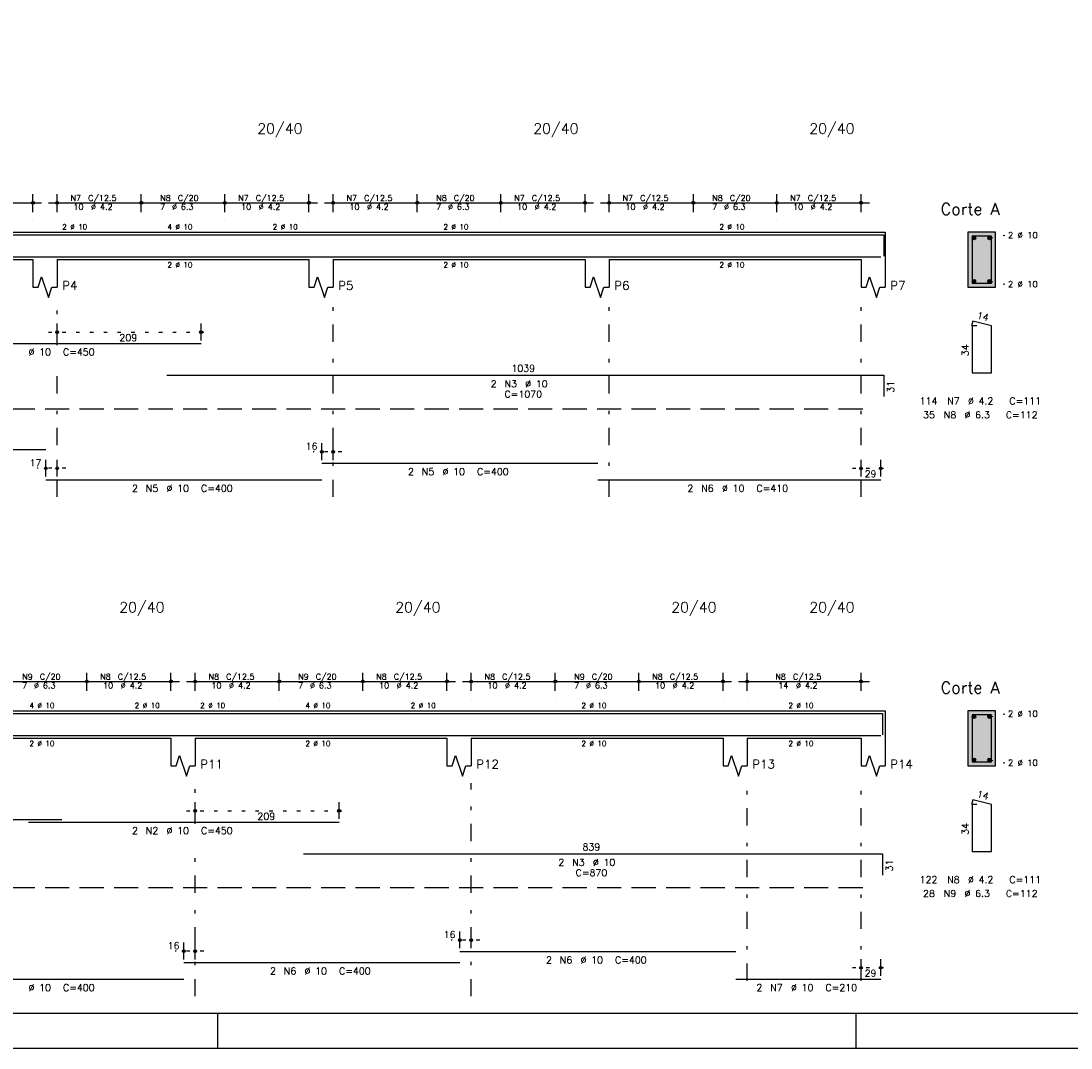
# Model space of a CAD drawing. Header units: feet. Extents: x 0 to 84.1, y 0 to 59.4.
# Tile 2 of 7: x 22.9 to 53.3, y 0 to 29.8. Entities that reach past the tile are written whole.
import ezdxf

# ---------------------------------------------------------------- set-up
doc = ezdxf.new("R2010")
doc.units = ezdxf.units.FT
doc.header["$MEASUREMENT"] = 0
for name, pattern in [('ESTILO_TQS_0001', [1, 0.7, -0.3]), ('ESTILO_TQS_0002', [0.4, 0.1, -0.3]), ('ESTILO_TQS_0003', [1.5, 0.5, -0.4, 0.1, -0.5])]:
    doc.linetypes.add(name, pattern=pattern)
for name, color, linetype in [('1', 1, 'CONTINUOUS'), ('2', 2, 'CONTINUOUS'), ('4', 4, 'CONTINUOUS'), ('6', 6, 'CONTINUOUS'), ('9', 9, 'CONTINUOUS')]:
    doc.layers.add(name, color=color, linetype=linetype)
doc.styles.get("Standard").update_dxf_attribs({"font": 'ROMANS.SHX'})

msp = doc.modelspace()

# ---------------------------------------------------------------- linework, layer by layer
at = {"layer": '1', "linetype": 'ESTILO_TQS_0002'}
for p, q in [((50.965, 23.4826), (51.41, 23.5676)), ((50.965, 22.2326), (51.41, 22.1476)), ((23.69, 20.7576), (28.36, 20.7576)), ((32.19, 17.2876), (31.36, 17.2876)), ((24.19, 16.8076), (23.36, 16.8076)), ((46.99, 16.8076), (48.06, 16.8076)), ((50.965, 9.605), (51.41, 9.69)), ((50.965, 8.355), (51.41, 8.27)), ((27.69, 6.88), (32.36004, 6.88)), ((36.19, 3.13), (35.36, 3.13)), ((28.19, 2.81), (27.36, 2.81)), ((46.99, 2.33), (48.06, 2.33))]:
    msp.add_line(p, q, dxfattribs=at)
at = {"layer": '1', "linetype": 'ESTILO_TQS_0001'}
for p, q in [((3.59, 18.5326), (47.59, 18.5326)), ((3.59, 4.655), (47.59, 4.655))]:
    msp.add_line(p, q, dxfattribs=at)
at = {"layer": '1', "linetype": 'Continuous'}
for centre in [(50.515, 23.4826), (50.965, 23.4826), (50.515, 22.2326), (50.965, 22.2326), (50.515, 9.605), (50.965, 9.605), (50.515, 8.355), (50.965, 8.355)]:
    msp.add_circle(centre, 0.05, dxfattribs=at)
at = {"layer": '2', "linetype": 'Continuous'}
for p, q in [((23.24, 24.2376), (23.24, 24.7576)), ((23.94, 24.2376), (23.94, 24.7576)), ((26.38, 24.2376), (26.38, 24.7576)), ((26.38, 24.2376), (26.38, 24.7576)), ((28.8, 24.2376), (28.8, 24.7576)), ((28.8, 24.2376), (28.8, 24.7576)), ((31.24, 24.2376), (31.24, 24.7576)), ((31.94, 24.2376), (31.94, 24.7576)), ((34.38, 24.2376), (34.38, 24.7576)), ((34.38, 24.2376), (34.38, 24.7576)), ((36.8, 24.2376), (36.8, 24.7576)), ((36.8, 24.2376), (36.8, 24.7576)), ((39.24, 24.2376), (39.24, 24.7576)), ((39.94, 24.2376), (39.94, 24.7576)), ((42.38, 24.2376), (42.38, 24.7576)), ((42.38, 24.2376), (42.38, 24.7576)), ((44.8, 24.2376), (44.8, 24.7576)), ((44.8, 24.2376), (44.8, 24.7576)), ((47.24, 24.2376), (47.24, 24.7576)), ((20.55, 24.5076), (23.49, 24.5076)), ((23.69, 24.5076), (26.63, 24.5076)), ((26.13, 24.5076), (29.05, 24.5076)), ((28.55, 24.5076), (31.49, 24.5076)), ((31.69, 24.5076), (34.63, 24.5076)), ((34.13, 24.5076), (37.05, 24.5076)), ((36.55, 24.5076), (39.49, 24.5076)), ((39.69, 24.5076), (42.63, 24.5076)), ((42.13, 24.5076), (45.05, 24.5076)), ((44.55, 24.5076), (47.49, 24.5076)), ((23.24, 23.9876), (23.24, 23.9876)), ((23.94, 23.9876), (23.94, 23.9876)), ((26.38, 23.9876), (26.38, 23.9876)), ((26.38, 23.9876), (26.38, 23.9876)), ((28.8, 23.9876), (28.8, 23.9876)), ((28.8, 23.9876), (28.8, 23.9876)), ((31.24, 23.9876), (31.24, 23.9876)), ((31.94, 23.9876), (31.94, 23.9876)), ((34.38, 23.9876), (34.38, 23.9876)), ((34.38, 23.9876), (34.38, 23.9876)), ((36.8, 23.9876), (36.8, 23.9876)), ((36.8, 23.9876), (36.8, 23.9876)), ((39.24, 23.9876), (39.24, 23.9876)), ((39.94, 23.9876), (39.94, 23.9876)), ((42.38, 23.9876), (42.38, 23.9876)), ((42.38, 23.9876), (42.38, 23.9876)), ((44.8, 23.9876), (44.8, 23.9876)), ((44.8, 23.9876), (44.8, 23.9876)), ((47.24, 23.9876), (47.24, 23.9876)), ((15.94, 23.6576), (23.24, 23.6576)), ((23.24, 23.6576), (23.94, 23.6576)), ((23.94, 23.6576), (31.24, 23.6576)), ((31.24, 23.6576), (31.94, 23.6576)), ((31.94, 23.6576), (39.24, 23.6576)), ((39.24, 23.6576), (39.94, 23.6576)), ((39.94, 23.6576), (47.24, 23.6576)), ((47.24, 23.6576), (47.94, 23.6576)), ((47.94, 23.6576), (47.94, 22.8576)), ((51.14, 23.6576), (50.34, 23.6576)), ((50.34, 23.6576), (50.34, 22.0576)), ((51.14, 22.0576), (51.14, 23.6576)), ((15.94, 22.8576), (23.24, 22.8576)), ((23.24, 22.8576), (23.24, 22.0576)), ((23.94, 22.8576), (31.24, 22.8576)), ((23.94, 22.8576), (23.94, 22.0576)), ((31.24, 22.8576), (31.24, 22.0576)), ((31.94, 22.8576), (39.24, 22.8576)), ((31.94, 22.8576), (31.94, 22.0576)), ((39.24, 22.8576), (39.24, 22.0576)), ((39.94, 22.8576), (47.24, 22.8576)), ((39.94, 22.8576), (39.94, 22.0576)), ((47.24, 22.8576), (47.24, 22.0576)), ((47.94, 22.8576), (47.94, 22.0576)), ((50.34, 22.0576), (51.14, 22.0576)), ((23.94, 20.5176), (23.94, 21.0076)), ((28.11, 20.5176), (28.11, 21.0076)), ((23.94, 20.4176), (23.94, 20.4176)), ((28.11, 20.4176), (28.11, 20.4176)), ((31.61, 17.0476), (31.61, 17.5376)), ((31.94, 17.0476), (31.94, 17.5376)), ((23.61, 16.5676), (23.61, 17.0576)), ((23.94, 16.5676), (23.94, 17.0576)), ((47.24, 16.5676), (47.24, 17.0576)), ((47.81, 16.5676), (47.81, 17.0576)), ((31.61, 16.9476), (31.61, 16.9476)), ((31.94, 16.9476), (31.94, 16.9476)), ((23.61, 16.4676), (23.61, 16.4676)), ((23.94, 16.4676), (23.94, 16.4676)), ((47.24, 16.4676), (47.24, 16.4676)), ((47.81, 16.4676), (47.81, 16.4676)), ((24.8, 10.36), (24.8, 10.88)), ((24.8, 10.36), (24.8, 10.88)), ((27.24, 10.36), (27.24, 10.88)), ((27.94, 10.36), (27.94, 10.88)), ((30.38, 10.36), (30.38, 10.88)), ((30.38, 10.36), (30.38, 10.88)), ((32.8, 10.36), (32.8, 10.88)), ((32.8, 10.36), (32.8, 10.88)), ((35.24, 10.36), (35.24, 10.88)), ((35.94, 10.36), (35.94, 10.88)), ((38.38, 10.36), (38.38, 10.88)), ((38.38, 10.36), (38.38, 10.88)), ((40.8, 10.36), (40.8, 10.88)), ((40.8, 10.36), (40.8, 10.88)), ((43.24, 10.36), (43.24, 10.88)), ((43.94, 10.36), (43.94, 10.88)), ((47.24, 10.36), (47.24, 10.88)), ((22.13, 10.63), (25.05, 10.63)), ((24.55, 10.63), (27.49, 10.63)), ((27.69, 10.63), (30.63, 10.63)), ((30.13, 10.63), (33.05, 10.63)), ((32.55, 10.63), (35.49, 10.63)), ((35.69, 10.63), (38.63, 10.63)), ((38.13, 10.63), (41.05, 10.63)), ((40.55, 10.63), (43.49, 10.63)), ((43.69, 10.63), (47.49, 10.63)), ((24.8, 10.11), (24.8, 10.11)), ((24.8, 10.11), (24.8, 10.11)), ((27.24, 10.11), (27.24, 10.11)), ((27.94, 10.11), (27.94, 10.11)), ((30.38, 10.11), (30.38, 10.11)), ((30.38, 10.11), (30.38, 10.11)), ((32.8, 10.11), (32.8, 10.11)), ((32.8, 10.11), (32.8, 10.11)), ((35.24, 10.11), (35.24, 10.11)), ((35.94, 10.11), (35.94, 10.11)), ((38.38, 10.11), (38.38, 10.11)), ((38.38, 10.11), (38.38, 10.11)), ((40.8, 10.11), (40.8, 10.11)), ((40.8, 10.11), (40.8, 10.11)), ((43.24, 10.11), (43.24, 10.11)), ((43.94, 10.11), (43.94, 10.11)), ((47.24, 10.11), (47.24, 10.11)), ((19.94, 9.78), (27.24, 9.78)), ((27.24, 9.78), (27.94, 9.78)), ((27.94, 9.78), (35.24, 9.78)), ((35.24, 9.78), (35.94, 9.78)), ((35.94, 9.78), (43.24, 9.78)), ((43.24, 9.78), (43.94, 9.78)), ((43.94, 9.78), (47.24, 9.78)), ((47.24, 9.78), (47.94, 9.78)), ((47.94, 9.78), (47.94, 8.98)), ((51.14, 9.78), (50.34, 9.78)), ((50.34, 9.78), (50.34, 8.18)), ((51.14, 8.18), (51.14, 9.78)), ((19.94, 8.98), (27.24, 8.98)), ((27.24, 8.98), (27.24, 8.18)), ((27.94, 8.98), (35.24, 8.98)), ((27.94, 8.98), (27.94, 8.18)), ((35.24, 8.98), (35.24, 8.18)), ((35.94, 8.98), (43.24, 8.98)), ((35.94, 8.98), (35.94, 8.18)), ((43.24, 8.98), (43.24, 8.18)), ((43.94, 8.98), (47.24, 8.98)), ((43.94, 8.98), (43.94, 8.18)), ((47.24, 8.98), (47.24, 8.18)), ((47.94, 8.98), (47.94, 8.18)), ((50.34, 8.18), (51.14, 8.18)), ((27.94, 6.64), (27.94, 7.13)), ((32.11004, 6.64), (32.11004, 7.13)), ((27.94, 6.54), (27.94, 6.54)), ((32.11004, 6.54), (32.11004, 6.54)), ((35.61, 2.89), (35.61, 3.38)), ((35.94, 2.89), (35.94, 3.38)), ((27.61, 2.57), (27.61, 3.06)), ((27.94, 2.57), (27.94, 3.06)), ((35.61, 2.79), (35.61, 2.79)), ((35.94, 2.79), (35.94, 2.79)), ((27.61, 2.47), (27.61, 2.47)), ((27.94, 2.47), (27.94, 2.47)), ((47.24, 2.09), (47.24, 2.58)), ((47.81, 2.09), (47.81, 2.58)), ((47.24, 1.99), (47.24, 1.99)), ((47.81, 1.99), (47.81, 1.99)), ((28.600006, 0), (28.600006, 1)), ((47.100006, 0), (47.100006, 1)), ((0, 0), (84.100006, 0))]:
    msp.add_line(p, q, dxfattribs=at)
at = {"layer": '2', "linetype": 'ESTILO_TQS_0003'}
for p, q in [((23.94, 20.3796), (23.94, 21.5576)), ((31.94, 15.9776), (31.94, 21.5576)), ((39.94, 15.9776), (39.94, 21.5576)), ((47.24, 15.9776), (47.24, 21.5576)), ((23.94, 15.9776), (23.94, 19.5756)), ((27.94, 6.502), (27.94, 7.68)), ((35.94, 1.5), (35.94, 7.68)), ((43.94, 1.952), (43.94, 7.68)), ((47.24, 1.952), (47.24, 7.68)), ((27.94, 1.5), (27.94, 5.698))]:
    msp.add_line(p, q, dxfattribs=at)
at = {"layer": '2', "linetype": 'Continuous'}
for points in [[(83.100006, 1), (2.5, 1), (2.5, 58.400002), (83.100006, 58.400002), (83.100006, 1)], [(23.24, 22.0576), (23.39, 22.0576), (23.49, 22.3576), (23.69, 21.7576), (23.79, 22.0576), (23.94, 22.0576)], [(31.24, 22.0576), (31.39, 22.0576), (31.49, 22.3576), (31.69, 21.7576), (31.79, 22.0576), (31.94, 22.0576)], [(39.24, 22.0576), (39.39, 22.0576), (39.49, 22.3576), (39.69, 21.7576), (39.79, 22.0576), (39.94, 22.0576)], [(47.24, 22.0576), (47.39, 22.0576), (47.49, 22.3576), (47.69, 21.7576), (47.79, 22.0576), (47.94, 22.0576)], [(27.24, 8.18), (27.39, 8.18), (27.49, 8.48), (27.69, 7.88), (27.79, 8.18), (27.94, 8.18)], [(35.24, 8.18), (35.39, 8.18), (35.49, 8.48), (35.69, 7.88), (35.79, 8.18), (35.94, 8.18)], [(43.24, 8.18), (43.39, 8.18), (43.49, 8.48), (43.69, 7.88), (43.79, 8.18), (43.94, 8.18)], [(47.24, 8.18), (47.39, 8.18), (47.49, 8.48), (47.69, 7.88), (47.79, 8.18), (47.94, 8.18)]]:
    msp.add_lwpolyline(points, dxfattribs=at)
for centre, radius in [((23.24, 24.5076), 0.041625), ((23.24, 24.5076), 0.02075), ((23.94, 24.5076), 0.041625), ((23.94, 24.5076), 0.02075), ((26.38, 24.5076), 0.041625), ((26.38, 24.5076), 0.041625), ((26.38, 24.5076), 0.02075), ((26.38, 24.5076), 0.02075), ((28.8, 24.5076), 0.041625), ((28.8, 24.5076), 0.041625), ((28.8, 24.5076), 0.02075), ((28.8, 24.5076), 0.02075), ((31.24, 24.5076), 0.041625), ((31.24, 24.5076), 0.02075), ((31.94, 24.5076), 0.041625), ((31.94, 24.5076), 0.02075), ((34.38, 24.5076), 0.041625), ((34.38, 24.5076), 0.041625), ((34.38, 24.5076), 0.02075), ((34.38, 24.5076), 0.02075), ((36.8, 24.5076), 0.041625), ((36.8, 24.5076), 0.041625), ((36.8, 24.5076), 0.02075), ((36.8, 24.5076), 0.02075), ((39.24, 24.5076), 0.041625), ((39.24, 24.5076), 0.02075), ((39.94, 24.5076), 0.041625), ((39.94, 24.5076), 0.02075), ((42.38, 24.5076), 0.041625), ((42.38, 24.5076), 0.041625), ((42.38, 24.5076), 0.02075), ((42.38, 24.5076), 0.02075), ((44.8, 24.5076), 0.041625), ((44.8, 24.5076), 0.041625), ((44.8, 24.5076), 0.02075), ((44.8, 24.5076), 0.02075), ((47.24, 24.5076), 0.041625), ((47.24, 24.5076), 0.02075), ((23.94, 20.7576), 0.04), ((23.94, 20.7576), 0.02), ((28.11, 20.7576), 0.04), ((28.11, 20.7576), 0.02), ((31.61, 17.2876), 0.04), ((31.61, 17.2876), 0.02), ((31.94, 17.2876), 0.04), ((31.94, 17.2876), 0.02), ((23.61, 16.8076), 0.04), ((23.61, 16.8076), 0.02), ((23.94, 16.8076), 0.04), ((23.94, 16.8076), 0.02), ((47.24, 16.8076), 0.04), ((47.24, 16.8076), 0.02), ((47.81, 16.8076), 0.04), ((47.81, 16.8076), 0.02), ((24.8, 10.63), 0.041625), ((24.8, 10.63), 0.041625), ((27.24, 10.63), 0.041625), ((27.94, 10.63), 0.041625), ((30.38, 10.63), 0.041625), ((30.38, 10.63), 0.041625), ((32.8, 10.63), 0.041625), ((32.8, 10.63), 0.041625), ((35.24, 10.63), 0.041625), ((35.94, 10.63), 0.041625), ((38.38, 10.63), 0.041625), ((38.38, 10.63), 0.041625), ((40.8, 10.63), 0.041625), ((40.8, 10.63), 0.041625), ((43.24, 10.63), 0.041625), ((43.94, 10.63), 0.041625), ((47.24, 10.63), 0.041625), ((24.8, 10.63), 0.02075), ((24.8, 10.63), 0.02075), ((27.24, 10.63), 0.02075), ((27.94, 10.63), 0.02075), ((30.38, 10.63), 0.02075), ((30.38, 10.63), 0.02075), ((32.8, 10.63), 0.02075), ((32.8, 10.63), 0.02075), ((35.24, 10.63), 0.02075), ((35.94, 10.63), 0.02075), ((38.38, 10.63), 0.02075), ((38.38, 10.63), 0.02075), ((40.8, 10.63), 0.02075), ((40.8, 10.63), 0.02075), ((43.24, 10.63), 0.02075), ((43.94, 10.63), 0.02075), ((47.24, 10.63), 0.02075), ((27.94, 6.88), 0.04), ((27.94, 6.88), 0.02), ((32.11004, 6.88), 0.04), ((32.11004, 6.88), 0.02), ((35.61, 3.13), 0.04), ((35.61, 3.13), 0.02), ((35.94, 3.13), 0.04), ((35.94, 3.13), 0.02), ((27.61, 2.81), 0.04), ((27.61, 2.81), 0.02), ((27.94, 2.81), 0.04), ((27.94, 2.81), 0.02), ((47.24, 2.33), 0.04), ((47.24, 2.33), 0.02), ((47.81, 2.33), 0.04), ((47.81, 2.33), 0.02)]:
    msp.add_circle(centre, radius, dxfattribs=at)
at = {"layer": '4', "linetype": 'Continuous'}
for p, q in [((19.11, 23.5776), (28.11, 23.5776)), ((27.11722, 23.5776), (47.89722, 23.5776)), ((47.89722, 23.5776), (47.89722, 22.9576)), ((15.61, 22.9376), (23.61, 22.9376)), ((23.61, 22.9376), (31.61, 22.9376)), ((31.61, 22.9376), (39.61, 22.9376)), ((39.61, 22.9376), (47.81, 22.9376)), ((3.3, 9.7), (24.08, 9.7)), ((23.11004, 9.7), (32.11004, 9.7)), ((31.0782, 9.7), (47.8582, 9.7)), ((47.8582, 9.7), (47.8582, 9.08)), ((19.61, 9.06), (27.61, 9.06)), ((27.61, 9.06), (35.61, 9.06)), ((35.61, 9.06), (43.61, 9.06)), ((43.61, 9.06), (47.81, 9.06))]:
    msp.add_line(p, q, dxfattribs=at)
for points in [[(50.46, 23.5376), (50.46, 22.1776), (51.02, 22.1776), (51.02, 23.5376), (50.46, 23.5376)], [(50.46, 9.66), (50.46, 8.3), (51.02, 8.3), (51.02, 9.66), (50.46, 9.66)]]:
    msp.add_lwpolyline(points, dxfattribs=at)
at = {"layer": '6', "linetype": 'Continuous'}
for p, q in [((50.477782, 21.0776), (50.442782, 20.942046)), ((51.02, 20.9376), (50.477782, 21.0776)), ((50.6, 20.9376), (50.46, 20.9376)), ((50.46, 20.9376), (50.46, 19.5776)), ((51.02, 19.5776), (51.02, 20.9376)), ((19.11, 20.4276), (28.11, 20.4276)), ((27.11722, 19.5076), (47.89722, 19.5076)), ((47.89722, 19.5076), (47.89722, 18.8876)), ((50.46, 19.5776), (51.02, 19.5776)), ((15.61, 17.3576), (23.61, 17.3576)), ((31.61, 16.9576), (39.61, 16.9576)), ((23.61, 16.4776), (31.61, 16.4776)), ((39.61, 16.4776), (47.81, 16.4776)), ((50.477782, 7.2), (50.442782, 7.064446)), ((50.6, 7.06), (50.46, 7.06)), ((50.46, 7.06), (50.46, 5.7)), ((51.02, 7.06), (50.477782, 7.2)), ((51.02, 5.7), (51.02, 7.06)), ((3.3, 6.63), (24.08, 6.63)), ((23.11004, 6.55), (32.11004, 6.55)), ((31.0782, 5.63), (47.8582, 5.63)), ((47.8582, 5.63), (47.8582, 5.01)), ((50.46, 5.7), (51.02, 5.7)), ((35.61, 2.8), (43.61, 2.8)), ((27.61, 2.48), (35.61, 2.48)), ((19.61, 2), (27.61, 2)), ((43.61, 2), (47.81, 2))]:
    msp.add_line(p, q, dxfattribs=at)
at = {"layer": '9', "linetype": 'Continuous'}
for points in [[(51.14, 22.0576), (51.14, 23.6576), (50.34, 23.6576)], [(51.14, 22.0576), (50.34, 23.6576), (50.34, 22.0576)], [(50.565, 23.4826), (50.49, 23.525901), (50.468015, 23.499701)], [(50.565, 23.4826), (50.468015, 23.499701), (50.468015, 23.465499)], [(50.565, 23.4826), (50.468015, 23.465499), (50.49, 23.439299)], [(50.565, 23.4826), (50.523682, 23.53184), (50.49, 23.525901)], [(50.565, 23.4826), (50.49, 23.439299), (50.523682, 23.43336)], [(50.565, 23.4826), (50.553302, 23.514739), (50.523682, 23.53184)], [(50.565, 23.4826), (50.523682, 23.43336), (50.553302, 23.450461)], [(50.565, 23.4826), (50.553302, 23.450461), (50.565, 23.4826)], [(51.015, 23.4826), (50.94, 23.525901), (50.918015, 23.499701)], [(51.015, 23.4826), (50.918015, 23.499701), (50.918015, 23.465499)], [(51.015, 23.4826), (50.918015, 23.465499), (50.94, 23.439299)], [(51.015, 23.4826), (50.973682, 23.53184), (50.94, 23.525901)], [(51.015, 23.4826), (50.94, 23.439299), (50.973682, 23.43336)], [(51.015, 23.4826), (51.003302, 23.514739), (50.973682, 23.53184)], [(51.015, 23.4826), (50.973682, 23.43336), (51.003302, 23.450461)], [(51.015, 23.4826), (51.003302, 23.450461), (51.015, 23.4826)], [(50.565, 22.2326), (50.49, 22.275901), (50.468015, 22.249701)], [(50.565, 22.2326), (50.468015, 22.249701), (50.468015, 22.215499)], [(50.565, 22.2326), (50.468015, 22.215499), (50.49, 22.189299)], [(50.565, 22.2326), (50.523682, 22.28184), (50.49, 22.275901)], [(50.565, 22.2326), (50.49, 22.189299), (50.523682, 22.18336)], [(50.565, 22.2326), (50.553302, 22.264739), (50.523682, 22.28184)], [(50.565, 22.2326), (50.523682, 22.18336), (50.553302, 22.200461)], [(50.565, 22.2326), (50.553302, 22.200461), (50.565, 22.2326)], [(51.015, 22.2326), (50.94, 22.275901), (50.918015, 22.249701)], [(51.015, 22.2326), (50.918015, 22.249701), (50.918015, 22.215499)], [(51.015, 22.2326), (50.918015, 22.215499), (50.94, 22.189299)], [(51.015, 22.2326), (50.973682, 22.28184), (50.94, 22.275901)], [(51.015, 22.2326), (50.94, 22.189299), (50.973682, 22.18336)], [(51.015, 22.2326), (51.003302, 22.264739), (50.973682, 22.28184)], [(51.015, 22.2326), (50.973682, 22.18336), (51.003302, 22.200461)], [(51.015, 22.2326), (51.003302, 22.200461), (51.015, 22.2326)], [(51.14, 22.0576), (50.34, 22.0576), (51.14, 22.0576)], [(51.14, 8.18), (51.14, 9.78), (50.34, 9.78)], [(51.14, 8.18), (50.34, 9.78), (50.34, 8.18)], [(50.565, 9.605), (50.49, 9.648301), (50.468015, 9.622101)], [(50.565, 9.605), (50.468015, 9.622101), (50.468015, 9.587899)], [(50.565, 9.605), (50.468015, 9.587899), (50.49, 9.561699)], [(50.565, 9.605), (50.523682, 9.65424), (50.49, 9.648301)], [(50.565, 9.605), (50.49, 9.561699), (50.523682, 9.55576)], [(50.565, 9.605), (50.553302, 9.637139), (50.523682, 9.65424)], [(50.565, 9.605), (50.523682, 9.55576), (50.553302, 9.572861)], [(50.565, 9.605), (50.553302, 9.572861), (50.565, 9.605)], [(51.015, 9.605), (50.94, 9.648301), (50.918015, 9.622101)], [(51.015, 9.605), (50.918015, 9.622101), (50.918015, 9.587899)], [(51.015, 9.605), (50.918015, 9.587899), (50.94, 9.561699)], [(51.015, 9.605), (50.973682, 9.65424), (50.94, 9.648301)], [(51.015, 9.605), (50.94, 9.561699), (50.973682, 9.55576)], [(51.015, 9.605), (51.003302, 9.637139), (50.973682, 9.65424)], [(51.015, 9.605), (50.973682, 9.55576), (51.003302, 9.572861)], [(51.015, 9.605), (51.003302, 9.572861), (51.015, 9.605)], [(50.565, 8.355), (50.49, 8.398301), (50.468015, 8.372101)], [(50.565, 8.355), (50.468015, 8.372101), (50.468015, 8.337899)], [(50.565, 8.355), (50.468015, 8.337899), (50.49, 8.311699)], [(50.565, 8.355), (50.523682, 8.40424), (50.49, 8.398301)], [(50.565, 8.355), (50.49, 8.311699), (50.523682, 8.30576)], [(50.565, 8.355), (50.553302, 8.387139), (50.523682, 8.40424)], [(50.565, 8.355), (50.523682, 8.30576), (50.553302, 8.322861)], [(50.565, 8.355), (50.553302, 8.322861), (50.565, 8.355)], [(51.015, 8.355), (50.94, 8.398301), (50.918015, 8.372101)], [(51.015, 8.355), (50.918015, 8.372101), (50.918015, 8.337899)], [(51.015, 8.355), (50.918015, 8.337899), (50.94, 8.311699)], [(51.015, 8.355), (50.973682, 8.40424), (50.94, 8.398301)], [(51.015, 8.355), (50.94, 8.311699), (50.973682, 8.30576)], [(51.015, 8.355), (51.003302, 8.387139), (50.973682, 8.40424)], [(51.015, 8.355), (50.973682, 8.30576), (51.003302, 8.322861)], [(51.015, 8.355), (51.003302, 8.322861), (51.015, 8.355)], [(51.14, 8.18), (50.34, 8.18), (51.14, 8.18)]]:
    msp.add_solid(points, dxfattribs=at)

# ---------------------------------------------------------------- texts
at = {"layer": '2', "linetype": 'Continuous'}
for s, height, p in [('20/40', 0.3, (29.74, 26.5076)), ('20/40', 0.3, (37.74, 26.5076)), ('20/40', 0.3, (45.74, 26.5076)), ('N7', 0.17, (24.327, 24.5586)), ('C/12.5', 0.17, (24.837, 24.5586)), ('N8', 0.17, (26.927, 24.5586)), ('C/20', 0.17, (27.437, 24.5586)), ('N7', 0.17, (29.187, 24.5586)), ('C/12.5', 0.17, (29.697, 24.5586)), ('N7', 0.17, (32.327, 24.5586)), ('C/12.5', 0.17, (32.837, 24.5586)), ('N8', 0.17, (34.927, 24.5586)), ('C/20', 0.17, (35.437, 24.5586)), ('N7', 0.17, (37.187, 24.5586)), ('C/12.5', 0.17, (37.697, 24.5586)), ('N7', 0.17, (40.327, 24.5586)), ('C/12.5', 0.17, (40.837, 24.5586)), ('N8', 0.17, (42.927, 24.5586)), ('C/20', 0.17, (43.437, 24.5586)), ('N7', 0.17, (45.187, 24.5586)), ('C/12.5', 0.17, (45.697, 24.5586)), ('10', 0.17, (24.412, 24.3036)), ('%%c 4.2', 0.17, (24.922, 24.3036)), ('7', 0.17, (26.927, 24.3036)), ('%%c 6.3', 0.17, (27.267, 24.3036)), ('10', 0.17, (29.272, 24.3036)), ('%%c 4.2', 0.17, (29.782, 24.3036)), ('10', 0.17, (32.412, 24.3036)), ('%%c 4.2', 0.17, (32.922, 24.3036)), ('7', 0.17, (34.927, 24.3036)), ('%%c 6.3', 0.17, (35.267, 24.3036)), ('10', 0.17, (37.272, 24.3036)), ('%%c 4.2', 0.17, (37.782, 24.3036)), ('10', 0.17, (40.412, 24.3036)), ('%%c 4.2', 0.17, (40.922, 24.3036)), ('7', 0.17, (42.927, 24.3036)), ('%%c 6.3', 0.17, (43.267, 24.3036)), ('10', 0.17, (45.272, 24.3036)), ('%%c 4.2', 0.17, (45.782, 24.3036)), ('Corte A', 0.34, (49.55, 24.1576)), ('2 %%c 10', 0.15, (24.09, 23.7326)), ('4 %%c 10', 0.15, (27.14, 23.7326)), ('2 %%c 10', 0.15, (30.19, 23.7326)), ('2 %%c 10', 0.15, (35.14, 23.7326)), ('2 %%c 10', 0.15, (43.14, 23.7326)), ('2 %%c 10', 0.18, (51.5, 23.4776)), ('2 %%c 10', 0.15, (27.14, 22.6326)), ('2 %%c 10', 0.15, (35.14, 22.6326)), ('2 %%c 10', 0.15, (43.14, 22.6326)), ('P4', 0.25, (24.09, 21.9826)), ('P5', 0.25, (32.09, 21.9826)), ('P6', 0.25, (40.09, 21.9826)), ('P7', 0.25, (48.09, 21.9826)), ('2 %%c 10', 0.18, (51.5, 22.0576)), ('209', 0.2, (25.745, 20.4976)), ('%%c 10', 0.2, (23.11, 20.0776)), ('C=450', 0.2, (24.11, 20.0776)), ('1039', 0.2, (37.10722, 19.6076)), ('2', 0.2, (36.50722, 19.1576)), ('N3', 0.2, (36.90722, 19.1576)), ('%%c 10', 0.2, (37.50722, 19.1576)), ('C=1070', 0.2, (36.90722, 18.8576)), ('114', 0.2, (48.94, 18.6576)), ('N7', 0.2, (49.74, 18.6576)), ('%%c 4.2', 0.2, (50.34, 18.6576)), ('C=111', 0.2, (51.54, 18.6576)), ('35', 0.2, (49.04, 18.2576)), ('N8', 0.2, (49.64, 18.2576)), ('%%c 6.3', 0.2, (50.24, 18.2576)), ('C=112', 0.2, (51.44, 18.2576)), ('16', 0.2, (31.143333, 17.3476)), ('17', 0.2, (23.143333, 16.8676)), ('2', 0.2, (34.11, 16.6076)), ('N5', 0.2, (34.51, 16.6076)), ('%%c 10', 0.2, (35.11, 16.6076)), ('C=400', 0.2, (36.11, 16.6076)), ('29', 0.2, (47.345, 16.5476)), ('2', 0.2, (26.11, 16.1276)), ('N5', 0.2, (26.51, 16.1276)), ('%%c 10', 0.2, (27.11, 16.1276)), ('C=400', 0.2, (28.11, 16.1276)), ('2', 0.2, (42.21, 16.1276)), ('N6', 0.2, (42.61, 16.1276)), ('%%c 10', 0.2, (43.21, 16.1276)), ('C=410', 0.2, (44.21, 16.1276)), ('20/40', 0.3, (25.74, 12.63)), ('20/40', 0.3, (33.74, 12.63)), ('20/40', 0.3, (41.74, 12.63)), ('20/40', 0.3, (45.74, 12.63)), ('N9', 0.17, (22.927, 10.681)), ('C/20', 0.17, (23.437, 10.681)), ('N8', 0.17, (25.187, 10.681)), ('C/12.5', 0.17, (25.697, 10.681)), ('N8', 0.17, (28.327, 10.681)), ('C/12.5', 0.17, (28.837, 10.681)), ('N9', 0.17, (30.927, 10.681)), ('C/20', 0.17, (31.437, 10.681)), ('N8', 0.17, (33.187, 10.681)), ('C/12.5', 0.17, (33.697, 10.681)), ('N8', 0.17, (36.327, 10.681)), ('C/12.5', 0.17, (36.837, 10.681)), ('N9', 0.17, (38.927, 10.681)), ('C/20', 0.17, (39.437, 10.681)), ('N8', 0.17, (41.187, 10.681)), ('C/12.5', 0.17, (41.697, 10.681)), ('N8', 0.17, (44.757, 10.681)), ('C/12.5', 0.17, (45.267, 10.681)), ('7', 0.17, (22.927, 10.426)), ('%%c 6.3', 0.17, (23.267, 10.426)), ('10', 0.17, (25.272, 10.426)), ('%%c 4.2', 0.17, (25.782, 10.426)), ('10', 0.17, (28.412, 10.426)), ('%%c 4.2', 0.17, (28.922, 10.426)), ('7', 0.17, (30.927, 10.426)), ('%%c 6.3', 0.17, (31.267, 10.426)), ('10', 0.17, (33.272, 10.426)), ('%%c 4.2', 0.17, (33.782, 10.426)), ('10', 0.17, (36.412, 10.426)), ('%%c 4.2', 0.17, (36.922, 10.426)), ('7', 0.17, (38.927, 10.426)), ('%%c 6.3', 0.17, (39.267, 10.426)), ('10', 0.17, (41.272, 10.426)), ('%%c 4.2', 0.17, (41.782, 10.426)), ('14', 0.17, (44.842, 10.426)), ('%%c 4.2', 0.17, (45.352, 10.426)), ('Corte A', 0.34, (49.55, 10.28)), ('4 %%c 10', 0.15, (23.14, 9.855)), ('2 %%c 10', 0.15, (26.19, 9.855)), ('2 %%c 10', 0.15, (28.09, 9.855)), ('4 %%c 10', 0.15, (31.14, 9.855)), ('2 %%c 10', 0.15, (34.19, 9.855)), ('2 %%c 10', 0.15, (39.14, 9.855)), ('2 %%c 10', 0.15, (45.14, 9.855)), ('2 %%c 10', 0.18, (51.5, 9.6)), ('2 %%c 10', 0.15, (23.14, 8.755)), ('2 %%c 10', 0.15, (31.14, 8.755)), ('2 %%c 10', 0.15, (39.14, 8.755)), ('2 %%c 10', 0.15, (45.14, 8.755)), ('P11', 0.25, (28.09, 8.105)), ('P12', 0.25, (36.09, 8.105)), ('P13', 0.25, (44.09, 8.105)), ('P14', 0.25, (48.09, 8.105)), ('2 %%c 10', 0.18, (51.5, 8.18)), ('209', 0.2, (29.74502, 6.62)), ('2', 0.2, (26.11004, 6.2)), ('N2', 0.2, (26.51004, 6.2)), ('%%c 10', 0.2, (27.11004, 6.2)), ('C=450', 0.2, (28.11004, 6.2)), ('839', 0.2, (39.1682, 5.73)), ('2', 0.2, (38.4682, 5.28)), ('N3', 0.2, (38.8682, 5.28)), ('%%c 10', 0.2, (39.4682, 5.28)), ('C=870', 0.2, (38.9682, 4.98)), ('122', 0.2, (48.94, 4.78)), ('N8', 0.2, (49.74, 4.78)), ('%%c 4.2', 0.2, (50.34, 4.78)), ('C=111', 0.2, (51.54, 4.78)), ('28', 0.2, (49.04, 4.38)), ('N9', 0.2, (49.64, 4.38)), ('%%c 6.3', 0.2, (50.24, 4.38)), ('C=112', 0.2, (51.44, 4.38)), ('16', 0.2, (35.143333, 3.19)), ('16', 0.2, (27.143333, 2.87)), ('2', 0.2, (38.11, 2.45)), ('N6', 0.2, (38.51, 2.45)), ('%%c 10', 0.2, (39.11, 2.45)), ('C=400', 0.2, (40.11, 2.45)), ('2', 0.2, (30.11, 2.13)), ('N6', 0.2, (30.51, 2.13)), ('%%c 10', 0.2, (31.11, 2.13)), ('C=400', 0.2, (32.11, 2.13)), ('29', 0.2, (47.345, 2.07)), ('%%c 10', 0.2, (23.11, 1.65)), ('C=400', 0.2, (24.11, 1.65)), ('2', 0.2, (44.21, 1.65)), ('N7', 0.2, (44.61, 1.65)), ('%%c 10', 0.2, (45.21, 1.65)), ('C=210', 0.2, (46.21, 1.65))]:
    msp.add_text(s, height=height, dxfattribs=at).set_placement(p)
for s, rotation, p in [('14', 345.522488, (50.580242, 21.154425)), ('34', 90, (50.36, 20.0576)), ('31', 90, (48.19722, 18.9976)), ('14', 345.522488, (50.580242, 7.276825)), ('34', 90, (50.36, 6.18)), ('31', 90, (48.1582, 5.12))]:
    msp.add_text(s, height=0.2, rotation=rotation, dxfattribs=at).set_placement(p)

doc.saveas('drawing.dxf')
